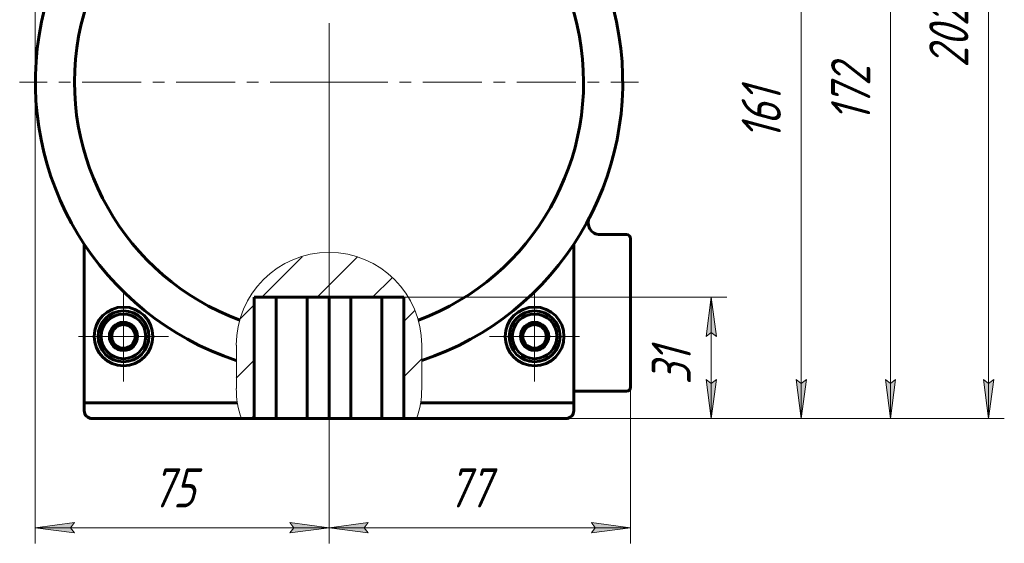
# Model space of a CAD drawing. Header units: millimetres. Extents: x 0 to 841, y 0 to 594.
# Tile 20 of 29: x 606 to 731, y 252 to 319. Entities that reach past the tile are written whole.
import ezdxf

# ---------------------------------------------------------------- set-up
doc = ezdxf.new("R2010")
doc.units = ezdxf.units.MM
for name, pattern in [('K5LT_AXLED', [12, 7.5, -1.5, 1.5, -1.5]), ('K5LT_BASIC', [0]), ('K5LT_THIN', [0]), ('K5LT_THIN_INCLUDED_TO_HATCHING', [0])]:
    doc.linetypes.add(name, pattern=pattern)
doc.layers.add('Системный слой', color=7, linetype='Continuous')
doc.layers.add('Системный слой (1)', color=7, linetype='Continuous', true_color=0x6c6c6c)
doc.styles.add('KDIMTEXTSTYLE', font='txt', dxfattribs={"width": 0.96, "oblique": 15, "height": 5})
doc.styles.add('KTEXTSTYLE', font='txt', dxfattribs={"width": 0.96, "height": 5})
doc.dimstyles.new('KDIMSTYLE (0.50)', dxfattribs={"dimtxt": 5, "dimasz": 1, "dimexe": 2, "dimexo": 0, "dimgap": 1, "dimtad": 1, "dimlfac": 2, "dimtxsty": 'KDIMTEXTSTYLE', "dimsah": 1, "dimcen": 0, "dimdle": 1, "dimadec": 0, "dimazin": 0, "dimtfac": 0.667, "dimtmove": 0, "dimatfit": 3, "dimfxl": 1, "dimtvp": 1, "dimtolj": 1, "dimtzin": 0, "dimarcsym": 0})

# ---------------------------------------------------------------- blocks, each defined once
blk = doc.blocks.new('U84')
at = {"layer": 'Системный слой (1)', "color": 150, "linetype": 'K5LT_BASIC', "lineweight": 60, "true_color": 0x0080ff}
for p, q in [((614.97, 267.58), (634.03, 267.58)), ((656.42, 267.58), (675.47, 267.58))]:
    blk.add_line(p, q, dxfattribs=at)
blk = doc.blocks.new('U85')
at = {"layer": 'Системный слой (1)', "color": 150, "linetype": 'K5LT_BASIC', "lineweight": 60, "true_color": 0x0080ff}
for p, q in [((613.97, 269.58), (633.53, 269.58)), ((656.92, 269.58), (676.47, 269.58))]:
    blk.add_line(p, q, dxfattribs=at)
blk = doc.blocks.new('U86')
at = {"layer": 'Системный слой (1)', "color": 7, "linetype": 'K5LT_THIN_INCLUDED_TO_HATCHING', "lineweight": 18}
for p, q in [((633.39, 276.97), (633.39, 271.44)), ((657.06, 271.44), (657.06, 276.97))]:
    blk.add_line(p, q, dxfattribs=at)
for centre, start, end in [((645.22, 276.97), 0, 180), ((645.22, 271.44), 180, 199.0361), ((645.22, 271.44), 340.9639, 0)]:
    blk.add_arc(centre, 11.84, start, end, dxfattribs=at)
blk = doc.blocks.new('U87')
at = {"layer": 'Системный слой (1)', "color": 30, "linetype": 'K5LT_AXLED', "lineweight": 18, "true_color": 0xff8000}
for q in [(618.97, 283.83), (613.22, 278.08), (624.72, 278.08), (618.97, 272.33)]:
    blk.add_line((618.97, 278.08), q, dxfattribs=at)
blk = doc.blocks.new('U89')
at = {"layer": 'Системный слой (1)', "color": 30, "linetype": 'K5LT_AXLED', "lineweight": 18, "true_color": 0xff8000}
for q in [(671.47, 283.83), (665.72, 278.08), (677.22, 278.08), (671.47, 272.33)]:
    blk.add_line((671.47, 278.08), q, dxfattribs=at)
blk = doc.blocks.new('D12')
at = {"layer": 'Системный слой (1)'}
for points in [[(612.22, 377.06), (612.72, 377.72), (607.72, 377.06), (612.72, 376.4)], [(671.47, 376.4), (676.47, 377.06), (671.47, 377.72), (671.97, 377.06)]]:
    blk.add_hatch(color=7, dxfattribs=at).paths.add_polyline_path(points)
at = {"layer": 'Системный слой (1)', "color": 7, "linetype": 'K5LT_THIN', "lineweight": 18}
for p, q in [((607.72, 310.58), (607.72, 379.06)), ((676.47, 334.58), (676.47, 379.06)), ((607.72, 377.06), (612.72, 377.72)), ((612.72, 377.72), (612.22, 377.06)), ((671.97, 377.06), (671.47, 377.72)), ((671.47, 377.72), (676.47, 377.06)), ((612.72, 376.4), (607.72, 377.06)), ((676.47, 377.06), (607.72, 377.06)), ((612.22, 377.06), (612.72, 376.4)), ((676.47, 377.06), (671.47, 376.4)), ((671.47, 376.4), (671.97, 377.06))]:
    blk.add_line(p, q, dxfattribs=at)
blk.add_wipeout([(635.17, 378.06), (635.17, 385.44), (648.47, 385.44), (648.47, 378.06)]).dxf.layer = 'Системный слой (1)'
at = {"layer": 'Системный слой (1)', "color": 7, "insert": (635.17, 384.65), "char_height": 5, "attachment_point": 1, "style": 'KTEXTSTYLE'}
blk.add_mtext('\\fArial|b0|c204|p34;\\H5.0;\\W1.000;\\Q15;\\fGOST Type AU|b0|i0|c204|p34;\\Q15;\\W0.960;137,5', dxfattribs=at)
blk = doc.blocks.new('KDIMARROW_01')
at = {"layer": 'Системный слой'}
blk.add_hatch(color=0, dxfattribs=at).paths.add_polyline_path([(0, 0), (-5, 0.66), (-4.5, 0), (-5, -0.66)])
at = {"layer": 'Системный слой', "color": 0, "linetype": 'K5LT_THIN', "lineweight": 18}
for p, q in [((-4.5, 0), (-5, 0.66)), ((-5, 0.66), (0, 0)), ((0, 0), (-5, -0.66)), ((-5, -0.66), (-4.5, 0))]:
    blk.add_line(p, q, dxfattribs=at)
at = {"layer": 'Системный слой (1)', "color": 0, "linetype": 'K5LT_THIN', "lineweight": 18}
blk.add_line((645.22, 310.58), (644.72, 310.58), dxfattribs=at)
blk = doc.blocks.new('D13')
at = {"layer": 'Системный слой (1)'}
for points in [[(612.72, 252.99), (612.22, 253.64), (612.72, 254.3), (607.72, 253.64)], [(640.22, 252.99), (645.22, 253.64), (640.22, 254.3), (640.72, 253.64)]]:
    blk.add_hatch(color=7, dxfattribs=at).paths.add_polyline_path(points)
at = {"layer": 'Системный слой (1)', "color": 7, "linetype": 'K5LT_THIN', "lineweight": 18}
for p, q in [((607.72, 310.58), (607.72, 251.64)), ((645.22, 310.58), (645.22, 251.64)), ((607.72, 253.64), (612.72, 254.3)), ((612.72, 254.3), (612.22, 253.64)), ((640.72, 253.64), (640.22, 254.3)), ((640.22, 254.3), (645.22, 253.64)), ((612.72, 252.99), (607.72, 253.64)), ((607.72, 253.64), (645.22, 253.64)), ((612.22, 253.64), (612.72, 252.99)), ((645.22, 253.64), (640.22, 252.99)), ((640.22, 252.99), (640.72, 253.64))]:
    blk.add_line(p, q, dxfattribs=at)
blk.add_wipeout([(622.59, 254.64), (622.59, 262.03), (630.05, 262.03), (630.05, 254.64)]).dxf.layer = 'Системный слой (1)'
at = {"layer": 'Системный слой (1)', "color": 7, "insert": (622.59, 261.23), "char_height": 5, "attachment_point": 1, "style": 'KTEXTSTYLE'}
blk.add_mtext('\\fArial|b0|c204|p34;\\H5.0;\\W1.000;\\Q15;\\fGOST Type AU|b0|i0|c204|p34;\\Q15;\\W0.960;75', dxfattribs=at)
blk = doc.blocks.new('D14')
at = {"layer": 'Системный слой (1)'}
for points in [[(650.22, 252.99), (649.72, 253.64), (650.22, 254.3), (645.22, 253.64)], [(683.72, 253.64), (678.72, 254.3), (679.22, 253.64), (678.72, 252.99)]]:
    blk.add_hatch(color=7, dxfattribs=at).paths.add_polyline_path(points)
at = {"layer": 'Системный слой (1)', "color": 7, "linetype": 'K5LT_THIN', "lineweight": 18}
for p, q in [((645.22, 310.58), (645.22, 251.64)), ((683.72, 286.31), (683.72, 251.64)), ((645.22, 253.64), (650.22, 254.3)), ((650.22, 254.3), (649.72, 253.64)), ((679.22, 253.64), (678.72, 254.3)), ((678.72, 254.3), (683.72, 253.64)), ((650.22, 252.99), (645.22, 253.64)), ((683.72, 253.64), (645.22, 253.64)), ((649.72, 253.64), (650.22, 252.99)), ((683.72, 253.64), (678.72, 252.99)), ((678.72, 252.99), (679.22, 253.64))]:
    blk.add_line(p, q, dxfattribs=at)
blk.add_wipeout([(660.39, 254.64), (660.39, 262.03), (668.23, 262.03), (668.23, 254.64)]).dxf.layer = 'Системный слой (1)'
at = {"layer": 'Системный слой (1)', "color": 7, "insert": (660.39, 261.23), "char_height": 5, "attachment_point": 1, "style": 'KTEXTSTYLE'}
blk.add_mtext('\\fArial|b0|c204|p34;\\H5.0;\\W1.000;\\Q15;\\fGOST Type AU|b0|i0|c204|p34;\\Q15;\\W0.960;77', dxfattribs=at)
blk = doc.blocks.new('D15')
at = {"layer": 'Системный слой (1)'}
for points in [[(706.17, 343.08), (705.51, 348.08), (704.85, 343.08), (705.51, 343.58)], [(705.51, 267.58), (706.17, 272.58), (705.51, 272.08), (704.85, 272.58)]]:
    blk.add_hatch(color=7, dxfattribs=at).paths.add_polyline_path(points)
at = {"layer": 'Системный слой (1)', "color": 7, "linetype": 'K5LT_THIN', "lineweight": 18}
for p, q in [((666.22, 348.08), (707.51, 348.08)), ((704.85, 343.08), (705.51, 348.08)), ((705.51, 348.08), (706.17, 343.08)), ((705.51, 267.58), (705.51, 348.08)), ((705.51, 343.58), (704.85, 343.08)), ((706.17, 343.08), (705.51, 343.58)), ((705.51, 267.58), (704.85, 272.58)), ((704.85, 272.58), (705.51, 272.08)), ((705.51, 272.08), (706.17, 272.58)), ((706.17, 272.58), (705.51, 267.58)), ((661.62, 267.58), (707.51, 267.58))]:
    blk.add_line(p, q, dxfattribs=at)
blk.add_wipeout([(704.51, 303.15), (697.13, 303.15), (697.13, 312.14), (704.51, 312.14)]).dxf.layer = 'Системный слой (1)'
at = {"layer": 'Системный слой (1)', "color": 7, "insert": (697.92, 303.15), "char_height": 5, "attachment_point": 1, "rotation": 90, "style": 'KTEXTSTYLE'}
blk.add_mtext('\\fArial|b0|c204|p34;\\H5.0;\\W1.000;\\Q15;\\fGOST Type AU|b0|i0|c204|p34;\\Q15;\\W0.960;161', dxfattribs=at)
blk = doc.blocks.new('D16')
at = {"layer": 'Системный слой (1)'}
for points in [[(717.57, 348.58), (716.92, 353.58), (716.26, 348.58), (716.92, 349.08)], [(716.92, 267.58), (717.57, 272.58), (716.92, 272.08), (716.26, 272.58)]]:
    blk.add_hatch(color=7, dxfattribs=at).paths.add_polyline_path(points)
at = {"layer": 'Системный слой (1)', "color": 7, "linetype": 'K5LT_THIN', "lineweight": 18}
for p, q in [((650.54, 353.58), (718.92, 353.58)), ((716.26, 348.58), (716.92, 353.58)), ((716.92, 353.58), (717.57, 348.58)), ((716.92, 267.58), (716.92, 353.58)), ((716.92, 349.08), (716.26, 348.58)), ((717.57, 348.58), (716.92, 349.08)), ((716.92, 267.58), (716.26, 272.58)), ((716.26, 272.58), (716.92, 272.08)), ((716.92, 272.08), (717.57, 272.58)), ((717.57, 272.58), (716.92, 267.58)), ((659.97, 267.58), (718.92, 267.58))]:
    blk.add_line(p, q, dxfattribs=at)
blk.add_wipeout([(715.92, 305.44), (708.53, 305.44), (708.53, 315.31), (715.92, 315.31)]).dxf.layer = 'Системный слой (1)'
at = {"layer": 'Системный слой (1)', "color": 7, "insert": (709.33, 305.44), "char_height": 5, "attachment_point": 1, "rotation": 90, "style": 'KTEXTSTYLE'}
blk.add_mtext('\\fArial|b0|c204|p34;\\H5.0;\\W1.000;\\Q15;\\fGOST Type AU|b0|i0|c204|p34;\\Q15;\\W0.960;172', dxfattribs=at)
blk = doc.blocks.new('D17')
at = {"layer": 'Системный слой (1)'}
for points in [[(730.11, 363.58), (729.45, 368.58), (728.79, 363.58), (729.45, 364.08)], [(729.45, 267.58), (730.11, 272.58), (729.45, 272.08), (728.79, 272.58)]]:
    blk.add_hatch(color=7, dxfattribs=at).paths.add_polyline_path(points)
at = {"layer": 'Системный слой (1)', "color": 7, "linetype": 'K5LT_THIN', "lineweight": 18}
for p, q in [((649.17, 368.58), (731.45, 368.58)), ((728.79, 363.58), (729.45, 368.58)), ((729.45, 368.58), (730.11, 363.58)), ((729.45, 267.58), (729.45, 368.58)), ((729.45, 364.08), (728.79, 363.58)), ((730.11, 363.58), (729.45, 364.08)), ((729.45, 267.58), (728.79, 272.58)), ((728.79, 272.58), (729.45, 272.08)), ((729.45, 272.08), (730.11, 272.58)), ((730.11, 272.58), (729.45, 267.58)), ((659.97, 267.58), (731.45, 267.58))]:
    blk.add_line(p, q, dxfattribs=at)
blk.add_wipeout([(728.45, 312.41), (721.07, 312.41), (721.07, 323.3), (728.45, 323.3)]).dxf.layer = 'Системный слой (1)'
at = {"layer": 'Системный слой (1)', "color": 7, "insert": (721.86, 312.41), "char_height": 5, "attachment_point": 1, "rotation": 90, "style": 'KTEXTSTYLE'}
blk.add_mtext('\\fArial|b0|c204|p34;\\H5.0;\\W1.000;\\Q15;\\fGOST Type AU|b0|i0|c204|p34;\\Q15;\\W0.960;202', dxfattribs=at)
blk = doc.blocks.new('D18')
at = {"layer": 'Системный слой (1)', "color": 7, "linetype": 'K5LT_THIN', "lineweight": 18}
for p, q in [((649.42, 283.08), (696.02, 283.08)), ((694.02, 283.08), (694.68, 278.08)), ((694.02, 267.58), (694.02, 283.08)), ((694.68, 278.08), (694.02, 278.58)), ((694.02, 272.08), (694.68, 272.58)), ((694.68, 272.58), (694.02, 267.58)), ((657.64, 267.58), (696.02, 267.58))]:
    blk.add_line(p, q, dxfattribs=at)
blk.add_wipeout([(693.02, 271.91), (685.64, 271.91), (685.64, 278.48), (693.02, 278.48)]).dxf.layer = 'Системный слой (1)'
at = {"layer": 'Системный слой (1)'}
for points in [[(694.68, 278.08), (694.02, 283.08), (693.36, 278.08), (694.02, 278.58)], [(694.02, 267.58), (694.68, 272.58), (694.02, 272.08), (693.36, 272.58)]]:
    blk.add_hatch(color=7, dxfattribs=at).paths.add_polyline_path(points)
at = {"layer": 'Системный слой (1)', "color": 7, "linetype": 'K5LT_THIN', "lineweight": 18}
for p, q in [((693.36, 278.08), (694.02, 283.08)), ((694.02, 278.58), (693.36, 278.08)), ((694.02, 267.58), (693.36, 272.58)), ((693.36, 272.58), (694.02, 272.08))]:
    blk.add_line(p, q, dxfattribs=at)
at = {"layer": 'Системный слой (1)', "color": 7, "insert": (686.43, 271.91), "char_height": 5, "attachment_point": 1, "rotation": 90, "style": 'KTEXTSTYLE'}
blk.add_mtext('\\fArial|b0|c204|p34;\\H5.0;\\W1.000;\\Q15;\\fGOST Type AU|b0|i0|c204|p34;\\Q15;\\W0.960;31', dxfattribs=at)
blk = doc.blocks.new('U91')
at = {"layer": 'Системный слой (1)', "color": 30, "linetype": 'K5LT_AXLED', "lineweight": 18, "true_color": 0xff8000}
for q in [(645.22, 370.58), (605.72, 310.58), (645.22, 265.58), (684.72, 310.58)]:
    blk.add_line((645.22, 310.58), q, dxfattribs=at)
blk = doc.blocks.new('U92')
at = {"layer": 'Системный слой (1)', "color": 30, "linetype": 'K5LT_AXLED', "lineweight": 18, "true_color": 0xff8000}
for q in [(618.97, 283.33), (613.72, 278.08), (624.22, 278.08), (618.97, 272.83)]:
    blk.add_line((618.97, 278.08), q, dxfattribs=at)
blk = doc.blocks.new('U94')
at = {"layer": 'Системный слой (1)', "color": 30, "linetype": 'K5LT_AXLED', "lineweight": 18, "true_color": 0xff8000}
for q in [(671.47, 283.33), (666.22, 278.08), (676.72, 278.08), (671.47, 272.83)]:
    blk.add_line((671.47, 278.08), q, dxfattribs=at)

msp = doc.modelspace()

# ---------------------------------------------------------------- hatches: boundary and pattern name
at = {"layer": 'Системный слой (1)'}
h = msp.add_hatch(dxfattribs=at)
h.set_pattern_fill('', angle=45, style=0, pattern_type=0)
h.set_pattern_definition([(45, (0, 0), (-3.535534, 3.535534), [])])
h.paths.add_polyline_path([(633.3853, 271.4422), (633.7836, 268.397), (634.0328, 267.5806), (635.6787, 267.5806), (635.6787, 283.0806), (654.7706, 283.0806), (654.7706, 267.5806), (656.4165, 267.5806), (657.0332, 270.5891), (657.064, 271.4422), (657.064, 276.972), (656.6657, 280.0172), (655.4975, 282.8574), (653.6382, 285.3016), (651.2127, 287.1854), (648.3843, 288.3819), (645.3433, 288.8108), (642.2944, 288.443), (639.4426, 287.3034), (636.9798, 285.4687), (635.0718, 283.0622), (633.847, 280.246), (633.3877, 277.2094), (633.3853, 276.972)])

# ---------------------------------------------------------------- linework, layer by layer
at = {"layer": 'Системный слой (1)', "color": 150, "linetype": 'K5LT_BASIC', "lineweight": 60, "true_color": 0x0080ff}
for p, q in [((683.2246, 291.0806), (679.8223, 291.0806)), ((683.7246, 271.5806), (683.7246, 290.5806)), ((613.9746, 289.8517), (613.9746, 269.5806)), ((676.4746, 269.5806), (676.4746, 289.8517)), ((654.7706, 283.0806), (635.6787, 283.0806)), ((635.6787, 267.5806), (635.6787, 283.0806)), ((638.4746, 283.0806), (638.4746, 267.5806)), ((642.4287, 283.0806), (642.4287, 267.5806)), ((645.2246, 283.0806), (645.2246, 267.5806)), ((648.0206, 283.0806), (648.0206, 267.5806)), ((651.9746, 283.0806), (651.9746, 267.5806)), ((654.7706, 283.0806), (654.7706, 267.5806)), ((618.9746, 279.8126), (617.4746, 278.9466)), ((620.4746, 278.9466), (618.9746, 279.8126)), ((671.4746, 279.8126), (669.9746, 278.9466)), ((672.9746, 278.9466), (671.4746, 279.8126)), ((617.4746, 278.9466), (617.4746, 277.2146)), ((620.4746, 277.2146), (620.4746, 278.9466)), ((669.9746, 278.9466), (669.9746, 277.2146)), ((672.9746, 277.2146), (672.9746, 278.9466)), ((617.4746, 277.2146), (618.9746, 276.3485)), ((618.9746, 276.3485), (620.4746, 277.2146)), ((669.9746, 277.2146), (671.4746, 276.3485)), ((671.4746, 276.3485), (672.9746, 277.2146)), ((676.4746, 271.0806), (683.2246, 271.0806)), ((613.9746, 269.5806), (613.9746, 268.5806)), ((676.4746, 269.5806), (676.4746, 268.5806)), ((635.6787, 267.5806), (634.0328, 267.5806)), ((635.6787, 267.5806), (638.4746, 267.5806)), ((638.4746, 267.5806), (642.4287, 267.5806)), ((642.4287, 267.5806), (645.2246, 267.5806)), ((645.2246, 267.5806), (648.0206, 267.5806)), ((648.0206, 267.5806), (651.9746, 267.5806)), ((651.9746, 267.5806), (654.7706, 267.5806)), ((656.4165, 267.5806), (654.7706, 267.5806))]:
    msp.add_line(p, q, dxfattribs=at)
for centre, radius in [((618.9746, 278.0806), 3.75), ((671.4746, 278.0806), 3.75), ((618.9746, 278.0806), 3.25), ((618.9746, 278.0806), 2.85), ((671.4746, 278.0806), 3.25), ((671.4746, 278.0806), 2.85), ((618.9746, 278.0806), 1.8), ((671.4746, 278.0806), 1.8)]:
    msp.add_circle(centre, radius, dxfattribs=at)
for centre, radius, start, end in [((645.2246, 310.5806), 37.5, 288.404008, 251.595992), ((645.2246, 310.5806), 32.5, 290.544712, 249.455288), ((679.8223, 292.5806), 1.5, 152.513574, 270), ((683.2246, 290.5806), 0.5, 0, 90), ((618.9746, 278.0806), 1.5, 120, 180), ((618.9746, 278.0806), 1.5, 90, 120), ((618.9746, 278.0806), 1.5, 60, 90), ((618.9746, 278.0806), 1.5, 0, 60), ((671.4746, 278.0806), 1.5, 120, 180), ((671.4746, 278.0806), 1.5, 90, 120), ((671.4746, 278.0806), 1.5, 60, 90), ((671.4746, 278.0806), 1.5, 0, 60), ((618.9746, 278.0806), 1.5, 180, 240), ((618.9746, 278.0806), 1.5, 300, 0), ((671.4746, 278.0806), 1.5, 180, 240), ((671.4746, 278.0806), 1.5, 300, 0), ((618.9746, 278.0806), 1.5, 240, 300), ((671.4746, 278.0806), 1.5, 240, 300), ((683.2246, 271.5806), 0.5, 270, 0), ((614.9746, 268.5806), 1, 180, 270), ((675.4746, 268.5806), 1, 270, 0)]:
    msp.add_arc(centre, radius, start, end, dxfattribs=at)

# ---------------------------------------------------------------- block references
at = {"layer": 'Системный слой (1)'}
for name in ['U86', 'U87', 'U89', 'U85', 'U84']:
    msp.add_blockref(name, (0, 0), dxfattribs=at)

# ---------------------------------------------------------------- next in the draw order: dimensions: what is measured, and where the dimension line sits
at = {"layer": 'Системный слой (1)', "color": 7}
dim = msp.add_linear_dim(base=(676.4746, 377.0587), p1=(607.7246, 310.5806), p2=(676.4746, 334.5833), dimstyle='KDIMSTYLE (0.50)', override={"dimexo": 0, "dimpost": '\\fGOST Type AU|b0|c204|p34;\\H5.0;\\W0.960;\\Q15;<>', "dimblk1": 'KDIMARROW_01', "dimblk2": 'KDIMARROW_01', "dimse1": 0, "dimse2": 0, "dimclrt": 7, "dimtol": 1, "dimtp": 0, "dimtm": 0, "dimtdec": 5, "dimtolj": 1}, dxfattribs=at)
dim.commit()
dim.dimension.update_dxf_attribs({"geometry": 'D12', "text_midpoint": (642.0996, 377.0587), "dimtype": 160})

# ---------------------------------------------------------------- next in the draw order: dimensions: what is measured, and where the dimension line sits
dim = msp.add_linear_dim(base=(607.7246, 253.6446), p1=(645.2246, 310.5806), p2=(607.7246, 310.5806), dimstyle='KDIMSTYLE (0.50)', override={"dimexo": 0, "dimpost": '\\fGOST Type AU|b0|c204|p34;\\H5.0;\\W0.960;\\Q15;<>', "dimblk1": 'KDIMARROW_01', "dimblk2": 'KDIMARROW_01', "dimse1": 0, "dimse2": 0, "dimclrt": 7, "dimtol": 1, "dimtp": 0, "dimtm": 0, "dimtdec": 5, "dimtolj": 1}, dxfattribs=at)
dim.commit()
dim.dimension.update_dxf_attribs({"geometry": 'D13', "text_midpoint": (626.4746, 253.6446), "dimtype": 160})

# ---------------------------------------------------------------- next in the draw order: block references
at = {"layer": 'Системный слой (1)'}
msp.add_blockref('U92', (0, 0), dxfattribs=at)

# ---------------------------------------------------------------- next in the draw order: dimensions: what is measured, and where the dimension line sits
at = {"layer": 'Системный слой (1)', "color": 7}
dim = msp.add_linear_dim(base=(683.7246, 253.6446), p1=(645.2246, 310.5806), p2=(683.7246, 286.3128), dimstyle='KDIMSTYLE (0.50)', override={"dimexo": 0, "dimpost": '\\fGOST Type AU|b0|c204|p34;\\H5.0;\\W0.960;\\Q15;<>', "dimblk1": 'KDIMARROW_01', "dimblk2": 'KDIMARROW_01', "dimse1": 0, "dimse2": 0, "dimclrt": 7, "dimtol": 1, "dimtp": 0, "dimtm": 0, "dimtdec": 5, "dimtolj": 1}, dxfattribs=at)
dim.commit()
dim.dimension.update_dxf_attribs({"geometry": 'D14', "text_midpoint": (664.4746, 253.6446), "dimtype": 160})

# ---------------------------------------------------------------- next in the draw order: dimensions: what is measured, and where the dimension line sits
dim = msp.add_linear_dim(base=(705.511, 267.5806), p1=(666.2243, 348.0806), p2=(661.622, 267.5806), angle=90, dimstyle='KDIMSTYLE (0.50)', override={"dimexo": 0, "dimpost": '\\fGOST Type AU|b0|c204|p34;\\H5.0;\\W0.960;\\Q15;<>', "dimblk1": 'KDIMARROW_01', "dimblk2": 'KDIMARROW_01', "dimse1": 0, "dimse2": 0, "dimclrt": 7, "dimtol": 1, "dimtp": 0, "dimtm": 0, "dimtdec": 5, "dimtolj": 1}, dxfattribs=at)
dim.commit()
dim.dimension.update_dxf_attribs({"geometry": 'D15', "text_midpoint": (705.511, 307.8306), "dimtype": 160})

# ---------------------------------------------------------------- next in the draw order: dimensions: what is measured, and where the dimension line sits
dim = msp.add_linear_dim(base=(716.916, 267.5806), p1=(650.5391, 353.5806), p2=(659.9735, 267.5806), angle=90, dimstyle='KDIMSTYLE (0.50)', override={"dimexo": 0, "dimpost": '\\fGOST Type AU|b0|c204|p34;\\H5.0;\\W0.960;\\Q15;<>', "dimblk1": 'KDIMARROW_01', "dimblk2": 'KDIMARROW_01', "dimse1": 0, "dimse2": 0, "dimclrt": 7, "dimtol": 1, "dimtp": 0, "dimtm": 0, "dimtdec": 5, "dimtolj": 1}, dxfattribs=at)
dim.commit()
dim.dimension.update_dxf_attribs({"geometry": 'D16', "text_midpoint": (716.916, 310.5806), "dimtype": 160})

# ---------------------------------------------------------------- next in the draw order: dimensions: what is measured, and where the dimension line sits
dim = msp.add_linear_dim(base=(729.4476, 267.5806), p1=(649.1731, 368.5806), p2=(659.9735, 267.5806), angle=90, dimstyle='KDIMSTYLE (0.50)', override={"dimexo": 0, "dimpost": '\\fGOST Type AU|b0|c204|p34;\\H5.0;\\W0.960;\\Q15;<>', "dimblk1": 'KDIMARROW_01', "dimblk2": 'KDIMARROW_01', "dimse1": 0, "dimse2": 0, "dimclrt": 7, "dimtol": 1, "dimtp": 0, "dimtm": 0, "dimtdec": 5, "dimtolj": 1}, dxfattribs=at)
dim.commit()
dim.dimension.update_dxf_attribs({"geometry": 'D17', "text_midpoint": (729.4476, 318.0806), "dimtype": 160})

# ---------------------------------------------------------------- next in the draw order: dimensions: what is measured, and where the dimension line sits
dim = msp.add_linear_dim(base=(694.0186, 267.5806), p1=(649.4206, 283.0806), p2=(657.6354, 267.5806), angle=90, dimstyle='KDIMSTYLE (0.50)', override={"dimexo": 0, "dimpost": '\\fGOST Type AU|b0|c204|p34;\\H5.0;\\W0.960;\\Q15;<>', "dimblk1": 'KDIMARROW_01', "dimblk2": 'KDIMARROW_01', "dimse1": 0, "dimse2": 0, "dimclrt": 7, "dimtol": 1, "dimtp": 0, "dimtm": 0, "dimtdec": 5, "dimtolj": 1}, dxfattribs=at)
dim.commit()
dim.dimension.update_dxf_attribs({"geometry": 'D18', "text_midpoint": (694.0186, 275.3306), "dimtype": 160})

# ---------------------------------------------------------------- next in the draw order: block references
at = {"layer": 'Системный слой (1)'}
for name in ['U91', 'U94']:
    msp.add_blockref(name, (0, 0), dxfattribs=at)

doc.saveas('drawing.dxf')
